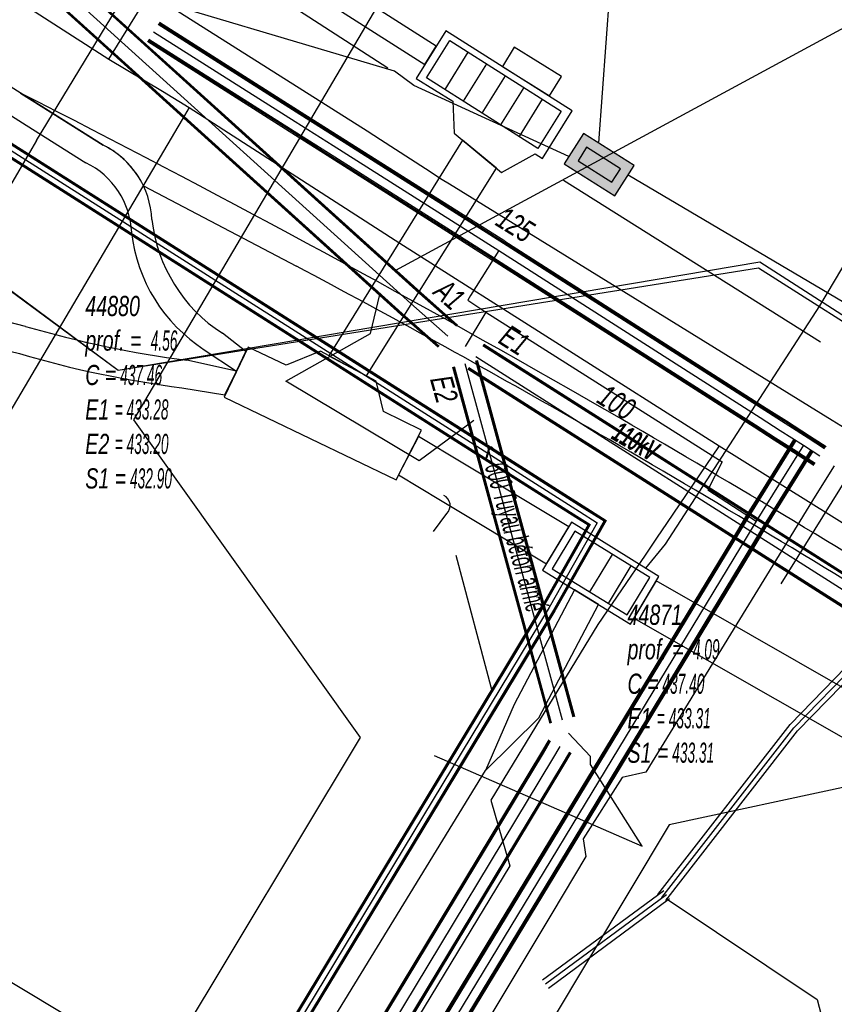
# Model space of a CAD drawing. Header units: metres. Extents: x 2695563 to 2696938, y 1260544 to 1262032.
# Tile 182 of 256: x 2696190 to 2696211, y 1261677 to 1261702. Entities that reach past the tile are written whole.
import ezdxf

# ---------------------------------------------------------------- set-up
doc = ezdxf.new("R2010")
doc.units = ezdxf.units.M
doc.header["$LTSCALE"] = 100
doc.linetypes.add('AUSGEZOGEN', pattern=[0])
doc.linetypes.add('STRICHLINIE2_S3', pattern=[0.25, 0.15, -0.1])
for name, color, linetype in [('Eau portable_Cadastre des conduites_Conduite', 171, 'AUSGEZOGEN'), ('Eau potable_Cadastre des conduites_Conduite_Texte', 171, 'AUSGEZOGEN'), ('EU_Cadastre des conduites', 24, 'AUSGEZOGEN'), ('EU_Cadastre des conduites – Texte', 7, 'AUSGEZOGEN'), ('EU_Cadastre des conduites_Regard normalisé – Texte', 24, 'AUSGEZOGEN'), ('EU_Cadastre des conduites_Texte entrée-sortie', 24, 'AUSGEZOGEN'), ('Gaz_Cadastre des conduites_Conduite', 32, 'AUSGEZOGEN'), ('Réseau électrique_Cadastre des conduite_Bord du tracé', 1, 'AUSGEZOGEN'), ('Réseau électrique_Cadastre des conduite_Tronçon de tracé', 1, 'AUSGEZOGEN'), ('Réseau électrique_Cadastre des conduite_Tronçon de tracé_Texte', 1, 'AUSGEZOGEN'), ('Réseau électrique_Cadastre des conduites_Ouvrage_Surface-Ligne-Point', 1, 'AUSGEZOGEN'), ('TV_Cadastre des conduites_CONDUITE', 92, 'AUSGEZOGEN'), ('Télécommunications_SW_Cadastre des conduites_Bord du tracé', 94, 'AUSGEZOGEN'), ('Télécommunications_SW_Cadastre des conduites_Ouvrage', 94, 'AUSGEZOGEN')]:
    doc.layers.add(name, color=color, linetype=linetype)
doc.styles.add('ARIAL', font='arial.ttf')
doc.styles.add('ARIALNARROW', font='ARIALN.TTF')
pattern_1 = [(0, (2703955, 1269100), (4050, 4050), [4050, -4050]), (90, (2703955, 1269100), (-4050, 4050), [4050, -4050])]
pattern_2 = [(0, (2708005, 1273150), (6075, 6075), [6075, -6075]), (90, (2708005, 1273150), (-6075, 6075), [6075, -6075])]

# ---------------------------------------------------------------- blocks, each defined once
blk = doc.blocks.new('COMPLEXOBJECT_1634')
at = {"layer": 'Réseau électrique_Cadastre des conduite_Bord du tracé', "color": 1, "linetype": 'AUSGEZOGEN', "transparency": 33554687}
for p, q in [((6189.411, 11700.148), (6191.479, 11698.844)), ((6192.486, 11697.827), (6196.31, 11695.819))]:
    blk.add_line(p, q, dxfattribs=at)
for centre, radius, start, end in [((6043.574, 11413.388), 321.714, 60.16703, 63.04356), ((6190.521, 11696.888), 2.178, 25.5358, 63.8981), ((6079.513, 11476.092), 248.84, 60.16337, 62.00685), ((6034.729, 11400.212), 337.545, 58.2756, 59.97724), ((6041.107, 11410.897), 324.503, 58.24101, 60.0082)]:
    blk.add_arc(centre, radius, start, end, dxfattribs=at)
blk = doc.blocks.new('COMPLEXOBJECT_1792')
at = {"layer": 'Réseau électrique_Cadastre des conduite_Bord du tracé', "color": 1, "linetype": 'AUSGEZOGEN', "transparency": 33554687}
blk.add_line((6195.051, 11693.681), (6194.461, 11694.139), dxfattribs=at)
for points in [[(6191.479, 11698.844), (6189.875, 11699.855), (6185.581, 11702.574), (6181.358, 11705.321), (6176.46, 11708.446)], [(6176.136, 11707.94), (6181.034, 11704.817), (6185.257, 11702.07), (6189.555, 11699.347), (6191.048, 11698.406)], [(6194.009, 11693.729), (6194.815, 11693.192), (6195.051, 11693.681)]]:
    blk.add_lwpolyline(points, dxfattribs=at)
for centre, radius, start, end in [((6190.519, 11696.886), 2.181, 2.5333, 63.89), ((6190.152, 11696.571), 2.042, 2.4727, 63.9638), ((6196.573, 11697.417), 3.899, 186.4008, 237.2069), ((6196.182, 11697.105), 4.015, 186.3772, 237.232)]:
    blk.add_arc(centre, radius, start, end, dxfattribs=at)
blk = doc.blocks.new('COMPLEXOBJECT_1793')
at = {"layer": 'Réseau électrique_Cadastre des conduite_Bord du tracé', "color": 1, "linetype": 'AUSGEZOGEN', "transparency": 33554687}
blk.add_line((6194.815, 11693.192), (6193.575, 11693.465), dxfattribs=at)
for points in [[(6189.541, 11694.312), (6188.785, 11694.5), (6188.617, 11693.82), (6189.384, 11693.63)], [(6193.446, 11692.777), (6194.523, 11692.598), (6194.815, 11693.192)]]:
    blk.add_lwpolyline(points, dxfattribs=at)
for centre, radius, start, end in [((6196.983, 11719.728), 26.483, 253.6787, 262.6056), ((6196.85, 11719.087), 26.529, 253.6538, 262.6272)]:
    blk.add_arc(centre, radius, start, end, dxfattribs=at)
blk = doc.blocks.new('COMPLEXOBJECT_2527')
at = {"layer": 'Réseau électrique_Cadastre des conduite_Tronçon de tracé', "color": 1, "linetype": 'STRICHLINIE2_S3', "transparency": 33554687}
blk.add_lwpolyline([(6191.855, 11693.205), (6145.745, 11727.283), (6123.305, 11743.751)], dxfattribs=at)
blk = doc.blocks.new('COMPLEXOBJECT_2599')
at = {"layer": 'Réseau électrique_Cadastre des conduite_Tronçon de tracé', "color": 1, "linetype": 'AUSGEZOGEN', "transparency": 33554687}
blk.add_line((6199.737, 11689.182), (6200.071, 11689.633), dxfattribs=at)
blk.add_arc((6199.876, 11689.833), 0.28, 314.2973, 63.3863, dxfattribs=at)

msp = doc.modelspace()

# ---------------------------------------------------------------- hatches: boundary and pattern name
at = {"layer": 'Réseau électrique_Cadastre des conduite_Bord du tracé', "lineweight": 18, "transparency": 33554687}
h = msp.add_hatch(dxfattribs=at)
h.set_pattern_fill('MUSTER', color=1, scale=6075, style=0, pattern_type=2)
h.set_pattern_definition(pattern_2)
h.paths.add_polyline_path([(2696196.021, 1261693.491), (2696195.431, 1261693.949), (2696195.338, 1261694.011), (2696195.247, 1261694.075), (2696195.158, 1261694.142), (2696195.071, 1261694.212), (2696194.985, 1261694.283), (2696194.902, 1261694.358), (2696194.821, 1261694.435), (2696194.743, 1261694.513), (2696194.666, 1261694.595), (2696194.592, 1261694.678), (2696194.52, 1261694.763), (2696194.451, 1261694.851), (2696194.384, 1261694.94), (2696194.32, 1261695.032), (2696194.259, 1261695.125), (2696194.2, 1261695.219), (2696194.144, 1261695.316), (2696194.091, 1261695.414), (2696194.04, 1261695.513), (2696193.993, 1261695.614), (2696193.948, 1261695.716), (2696193.906, 1261695.82), (2696193.868, 1261695.924), (2696193.832, 1261696.03), (2696193.799, 1261696.137), (2696193.77, 1261696.244), (2696193.743, 1261696.352), (2696193.72, 1261696.462), (2696193.699, 1261696.571), (2696193.682, 1261696.681), (2696193.668, 1261696.792), (2696193.663, 1261696.867), (2696193.656, 1261696.942), (2696193.646, 1261697.017), (2696193.634, 1261697.091), (2696193.619, 1261697.165), (2696193.602, 1261697.238), (2696193.582, 1261697.311), (2696193.559, 1261697.383), (2696193.534, 1261697.454), (2696193.507, 1261697.524), (2696193.477, 1261697.593), (2696193.445, 1261697.661), (2696193.41, 1261697.728), (2696193.373, 1261697.794), (2696193.334, 1261697.858), (2696193.293, 1261697.922), (2696193.25, 1261697.983), (2696193.204, 1261698.043), (2696193.156, 1261698.102), (2696193.107, 1261698.158), (2696193.055, 1261698.213), (2696193.002, 1261698.266), (2696192.947, 1261698.318), (2696192.89, 1261698.367), (2696192.831, 1261698.415), (2696192.771, 1261698.46), (2696192.71, 1261698.503), (2696192.646, 1261698.544), (2696192.582, 1261698.583), (2696192.516, 1261698.62), (2696192.449, 1261698.654), (2696190.845, 1261699.665), (2696186.551, 1261702.384), (2696182.328, 1261705.131), (2696177.43, 1261708.256), (2696173.896, 1261710.525), (2696169.418, 1261713.331), (2696165.243, 1261715.998), (2696160.964, 1261718.774), (2696156.8, 1261721.547), (2696152.732, 1261724.412), (2696146.755, 1261728.831), (2696146.543, 1261729.012), (2696146.16, 1261728.551), (2696146.381, 1261728.361), (2696152.38, 1261723.926), (2696156.46, 1261721.051), (2696160.634, 1261718.272), (2696164.919, 1261715.494), (2696169.098, 1261712.823), (2696173.574, 1261710.019), (2696177.106, 1261707.75), (2696182.004, 1261704.627), (2696186.227, 1261701.88), (2696190.525, 1261699.157), (2696192.018, 1261698.216), (2696192.081, 1261698.184), (2696192.143, 1261698.15), (2696192.203, 1261698.113), (2696192.263, 1261698.075), (2696192.321, 1261698.034), (2696192.377, 1261697.992), (2696192.432, 1261697.947), (2696192.486, 1261697.901), (2696192.537, 1261697.853), (2696192.588, 1261697.803), (2696192.636, 1261697.751), (2696192.682, 1261697.698), (2696192.727, 1261697.643), (2696192.77, 1261697.587), (2696192.811, 1261697.529), (2696192.849, 1261697.47), (2696192.886, 1261697.41), (2696192.92, 1261697.348), (2696192.953, 1261697.285), (2696192.983, 1261697.221), (2696193.011, 1261697.156), (2696193.037, 1261697.09), (2696193.06, 1261697.024), (2696193.081, 1261696.956), (2696193.1, 1261696.888), (2696193.116, 1261696.819), (2696193.13, 1261696.75), (2696193.142, 1261696.68), (2696193.151, 1261696.61), (2696193.158, 1261696.54), (2696193.162, 1261696.469), (2696193.176, 1261696.355), (2696193.194, 1261696.241), (2696193.215, 1261696.128), (2696193.239, 1261696.016), (2696193.266, 1261695.904), (2696193.297, 1261695.793), (2696193.331, 1261695.684), (2696193.367, 1261695.575), (2696193.407, 1261695.467), (2696193.45, 1261695.36), (2696193.496, 1261695.255), (2696193.545, 1261695.151), (2696193.597, 1261695.048), (2696193.652, 1261694.947), (2696193.71, 1261694.848), (2696193.771, 1261694.75), (2696193.834, 1261694.654), (2696193.9, 1261694.56), (2696193.969, 1261694.468), (2696194.04, 1261694.378), (2696194.114, 1261694.29), (2696194.19, 1261694.204), (2696194.269, 1261694.121), (2696194.35, 1261694.039), (2696194.434, 1261693.96), (2696194.52, 1261693.884), (2696194.607, 1261693.809), (2696194.697, 1261693.738), (2696194.789, 1261693.669), (2696194.883, 1261693.603), (2696194.979, 1261693.539), (2696195.785, 1261693.002)], flags=0)
h = msp.add_hatch(dxfattribs=at)
h.set_pattern_fill('MUSTER', color=1, scale=6075, style=0, pattern_type=2)
h.set_pattern_definition(pattern_2)
h.paths.add_polyline_path([(2696200.492, 1261700.671), (2696200.78, 1261701.134), (2696181.565, 1261713.365), (2696181.274, 1261712.91)], flags=0)
h = msp.add_hatch(dxfattribs=at)
h.set_pattern_fill('MUSTER', color=1, scale=6075, style=0, pattern_type=2)
h.set_pattern_definition(pattern_2)
h.paths.add_polyline_path([(2696237.219, 1261672.024), (2696213.192, 1261687.134), (2696212.917, 1261687.304), (2696212.642, 1261687.474), (2696212.366, 1261687.643), (2696212.09, 1261687.812), (2696211.815, 1261687.981), (2696211.539, 1261688.15), (2696211.263, 1261688.318), (2696210.986, 1261688.486), (2696210.71, 1261688.654), (2696210.433, 1261688.821), (2696210.156, 1261688.989), (2696209.88, 1261689.156), (2696209.602, 1261689.322), (2696209.325, 1261689.489), (2696209.048, 1261689.655), (2696208.77, 1261689.821), (2696208.493, 1261689.987), (2696208.215, 1261690.152), (2696207.937, 1261690.317), (2696207.658, 1261690.482), (2696207.38, 1261690.647), (2696207.102, 1261690.811), (2696206.823, 1261690.975), (2696206.544, 1261691.139), (2696206.265, 1261691.302), (2696205.986, 1261691.466), (2696205.707, 1261691.629), (2696205.427, 1261691.791), (2696205.148, 1261691.954), (2696204.868, 1261692.116), (2696204.588, 1261692.278), (2696204.136, 1261692.537), (2696203.683, 1261692.795), (2696203.23, 1261693.052), (2696202.777, 1261693.309), (2696202.323, 1261693.565), (2696201.869, 1261693.82), (2696201.414, 1261694.074), (2696200.959, 1261694.328), (2696200.503, 1261694.581), (2696200.047, 1261694.833), (2696199.591, 1261695.085), (2696199.134, 1261695.335), (2696198.677, 1261695.585), (2696198.22, 1261695.835), (2696197.762, 1261696.083), (2696197.303, 1261696.331), (2696196.845, 1261696.578), (2696196.386, 1261696.824), (2696195.926, 1261697.07), (2696195.466, 1261697.315), (2696195.006, 1261697.559), (2696194.545, 1261697.802), (2696194.084, 1261698.044), (2696193.622, 1261698.286), (2696193.161, 1261698.527), (2696192.698, 1261698.768), (2696192.236, 1261699.007), (2696191.773, 1261699.246), (2696191.309, 1261699.484), (2696190.845, 1261699.721), (2696190.381, 1261699.958), (2696192.449, 1261698.654), (2696192.491, 1261698.633), (2696192.533, 1261698.611), (2696192.574, 1261698.588), (2696192.614, 1261698.564), (2696192.654, 1261698.539), (2696192.694, 1261698.514), (2696192.733, 1261698.487), (2696192.771, 1261698.46), (2696192.809, 1261698.432), (2696192.846, 1261698.403), (2696192.882, 1261698.374), (2696192.918, 1261698.343), (2696192.953, 1261698.312), (2696192.988, 1261698.28), (2696193.022, 1261698.247), (2696193.055, 1261698.214), (2696193.087, 1261698.18), (2696193.119, 1261698.145), (2696193.15, 1261698.109), (2696193.18, 1261698.073), (2696193.209, 1261698.036), (2696193.238, 1261697.999), (2696193.265, 1261697.961), (2696193.292, 1261697.922), (2696193.318, 1261697.883), (2696193.343, 1261697.843), (2696193.368, 1261697.803), (2696193.391, 1261697.762), (2696193.414, 1261697.721), (2696193.435, 1261697.679), (2696193.456, 1261697.637), (2696197.28, 1261695.629), (2696197.508, 1261695.508), (2696197.736, 1261695.386), (2696197.964, 1261695.264), (2696198.191, 1261695.142), (2696198.419, 1261695.02), (2696198.646, 1261694.897), (2696198.873, 1261694.775), (2696199.1, 1261694.652), (2696199.327, 1261694.528), (2696199.554, 1261694.405), (2696199.781, 1261694.281), (2696200.008, 1261694.157), (2696200.234, 1261694.033), (2696200.46, 1261693.909), (2696200.687, 1261693.784), (2696200.913, 1261693.659), (2696201.139, 1261693.534), (2696201.364, 1261693.409), (2696201.59, 1261693.283), (2696201.816, 1261693.157), (2696202.041, 1261693.031), (2696202.266, 1261692.905), (2696202.491, 1261692.779), (2696202.716, 1261692.652), (2696202.941, 1261692.525), (2696203.166, 1261692.398), (2696203.391, 1261692.27), (2696203.615, 1261692.142), (2696203.84, 1261692.015), (2696204.064, 1261691.886), (2696204.288, 1261691.758), (2696204.568, 1261691.596), (2696204.847, 1261691.435), (2696205.126, 1261691.273), (2696205.405, 1261691.11), (2696205.684, 1261690.948), (2696205.963, 1261690.785), (2696206.241, 1261690.621), (2696206.52, 1261690.458), (2696206.798, 1261690.294), (2696207.076, 1261690.13), (2696207.354, 1261689.966), (2696207.632, 1261689.801), (2696207.91, 1261689.636), (2696208.187, 1261689.471), (2696208.464, 1261689.306), (2696208.741, 1261689.14), (2696209.018, 1261688.974), (2696209.295, 1261688.808), (2696209.572, 1261688.642), (2696209.848, 1261688.475), (2696210.124, 1261688.308), (2696210.401, 1261688.14), (2696210.676, 1261687.973), (2696210.952, 1261687.805), (2696211.228, 1261687.637), (2696211.503, 1261687.468), (2696211.779, 1261687.3), (2696212.054, 1261687.131), (2696212.329, 1261686.961), (2696212.603, 1261686.792), (2696212.878, 1261686.622), (2696236.9, 1261671.516)], flags=0)
h = msp.add_hatch(dxfattribs=at)
h.set_pattern_fill('MUSTER', color=1, scale=6075, style=0, pattern_type=2)
h.set_pattern_definition(pattern_2)
h.paths.add_polyline_path([(2696199.037, 1261692.881), (2696202.282, 1261698.084), (2696201.438, 1261698.78), (2696198.094, 1261693.386)], flags=0)
h = msp.add_hatch(dxfattribs=at)
h.set_pattern_fill('MUSTER', color=1, scale=6075, style=0, pattern_type=2)
h.set_pattern_definition(pattern_2)
h.paths.add_polyline_path([(2696195.785, 1261693.002), (2696194.545, 1261693.275), (2696194.413, 1261693.292), (2696194.281, 1261693.311), (2696194.149, 1261693.329), (2696194.018, 1261693.349), (2696193.886, 1261693.369), (2696193.755, 1261693.39), (2696193.623, 1261693.411), (2696193.492, 1261693.433), (2696193.361, 1261693.456), (2696193.23, 1261693.479), (2696193.099, 1261693.503), (2696192.968, 1261693.528), (2696192.838, 1261693.554), (2696192.707, 1261693.58), (2696192.577, 1261693.606), (2696192.446, 1261693.634), (2696192.316, 1261693.662), (2696192.186, 1261693.69), (2696192.056, 1261693.72), (2696191.927, 1261693.75), (2696191.797, 1261693.78), (2696191.668, 1261693.811), (2696191.539, 1261693.843), (2696191.41, 1261693.876), (2696191.281, 1261693.909), (2696191.152, 1261693.943), (2696191.023, 1261693.978), (2696190.895, 1261694.013), (2696190.767, 1261694.048), (2696190.639, 1261694.085), (2696190.511, 1261694.122), (2696189.755, 1261694.31), (2696189.587, 1261693.63), (2696190.354, 1261693.44), (2696190.483, 1261693.403), (2696190.612, 1261693.366), (2696190.741, 1261693.33), (2696190.87, 1261693.294), (2696190.999, 1261693.26), (2696191.129, 1261693.225), (2696191.259, 1261693.192), (2696191.389, 1261693.159), (2696191.519, 1261693.127), (2696191.649, 1261693.095), (2696191.78, 1261693.065), (2696191.91, 1261693.034), (2696192.041, 1261693.005), (2696192.172, 1261692.976), (2696192.303, 1261692.948), (2696192.434, 1261692.92), (2696192.565, 1261692.893), (2696192.697, 1261692.867), (2696192.828, 1261692.842), (2696192.96, 1261692.817), (2696193.092, 1261692.792), (2696193.224, 1261692.769), (2696193.356, 1261692.746), (2696193.488, 1261692.724), (2696193.62, 1261692.702), (2696193.753, 1261692.681), (2696193.885, 1261692.661), (2696194.018, 1261692.642), (2696194.15, 1261692.623), (2696194.283, 1261692.605), (2696194.416, 1261692.587), (2696195.493, 1261692.408)], flags=0)
h = msp.add_hatch(dxfattribs=at)
h.set_pattern_fill('MUSTER', color=1, scale=6075, style=0, pattern_type=2)
h.set_pattern_definition(pattern_2)
h.paths.add_polyline_path([(2696204.091, 1261689.108), (2696201.442, 1261690.702), (2696200.331, 1261691.37), (2696199.832, 1261690.409), (2696200.887, 1261689.775), (2696203.534, 1261688.183)], flags=0)
h = msp.add_hatch(dxfattribs=at)
h.set_pattern_fill('MUSTER', color=1, scale=6075, style=0, pattern_type=2)
h.set_pattern_definition(pattern_2)
h.paths.add_polyline_path([(2696252.882, 1261658.364), (2696247.942, 1261661.493), (2696230.024, 1261672.846), (2696224.796, 1261676.158), (2696222.757, 1261677.504), (2696221.924, 1261678.053), (2696213.357, 1261683.704), (2696206.277, 1261687.753), (2696205.723, 1261686.825), (2696212.791, 1261682.784), (2696221.428, 1261677.087), (2696222.128, 1261676.625), (2696224.21, 1261675.252), (2696229.462, 1261671.924), (2696247.197, 1261660.686), (2696252.29, 1261657.459)], flags=0)
h = msp.add_hatch(dxfattribs=at)
h.set_pattern_fill('MUSTER', color=1, scale=6075, style=0, pattern_type=2)
h.set_pattern_definition(pattern_2)
h.paths.add_polyline_path([(2696204.239, 1261687.534), (2696202.724, 1261684.659), (2696202.007, 1261683.01), (2696203.344, 1261684.333), (2696204.836, 1261687.167)], flags=0)
at = {"layer": 'Réseau électrique_Cadastre des conduites_Ouvrage_Surface-Ligne-Point', "lineweight": 18, "transparency": 33554687}
h = msp.add_hatch(dxfattribs=at)
h.set_pattern_fill('MUSTER', color=1, scale=4050, style=0, pattern_type=2)
h.set_pattern_definition(pattern_1)
h.paths.add_polyline_path([(2696201.018, 1261701.516), (2696200.274, 1261700.321), (2696201.194, 1261699.755), (2696201.223, 1261698.957), (2696202.413, 1261697.974), (2696203.248, 1261698.442), (2696203.434, 1261698.322), (2696204.175, 1261699.512)], flags=0)
h = msp.add_hatch(dxfattribs=at)
h.set_pattern_fill('MUSTER', color=1, scale=2025, style=0, pattern_type=2)
h.set_pattern_definition([(0, (2699905, 1265050), (2025, 2025), [2025, -2025]), (90, (2699905, 1265050), (-2025, 2025), [2025, -2025])])
h.paths.add_polyline_path([(2696202.731, 1261701.104), (2696202.433, 1261700.623), (2696203.614, 1261699.892), (2696203.912, 1261700.374)], flags=0)
h = msp.add_hatch(dxfattribs=at)
h.set_pattern_fill('MUSTER', color=1, scale=4050, style=0, pattern_type=2)
h.set_pattern_definition(pattern_1)
h.paths.add_polyline_path([(2696195.472, 1261692.353), (2696199.773, 1261690.283), (2696200.41, 1261691.523), (2696199.463, 1261691.993), (2696199.274, 1261692.754), (2696197.882, 1261693.505), (2696197.029, 1261693.148), (2696196.075, 1261693.601)], flags=0)
h = msp.add_hatch(dxfattribs=at)
h.set_pattern_fill('MUSTER', color=1, scale=4050, style=0, pattern_type=2)
h.set_pattern_definition(pattern_1)
h.paths.add_polyline_path([(2696204.164, 1261689.227), (2696203.438, 1261688.026), (2696205.634, 1261686.676), (2696206.345, 1261687.867)], flags=0)
at = {"layer": 'Télécommunications_SW_Cadastre des conduites_Ouvrage', "transparency": 33554687}
for points in [[(2696205.246, 1261697.384), (2696205.728, 1261698.143), (2696204.462, 1261698.948), (2696203.98, 1261698.188)], [(2696205.169, 1261697.729), (2696205.383, 1261698.066), (2696204.539, 1261698.603), (2696204.325, 1261698.265)]]:
    msp.add_hatch(color=7, dxfattribs=at).paths.add_polyline_path(points)

# ---------------------------------------------------------------- linework, layer by layer
at = {"layer": 'Eau portable_Cadastre des conduites_Conduite', "linetype": 'AUSGEZOGEN', "transparency": 33554687}
for p, q in [((2696193.825, 1261701.679), (2696197.368, 1261699.432)), ((2696193.842, 1261701.705), (2696197.385, 1261699.458)), ((2696193.859, 1261701.732), (2696197.402, 1261699.485)), ((2696193.557, 1261701.256), (2696197.1, 1261699.009)), ((2696193.574, 1261701.283), (2696197.117, 1261699.036)), ((2696193.591, 1261701.309), (2696197.134, 1261699.062)), ((2696197.385, 1261699.458), (2696198.334, 1261698.856)), ((2696197.402, 1261699.485), (2696198.351, 1261698.883)), ((2696197.368, 1261699.432), (2696198.317, 1261698.83)), ((2696197.1, 1261699.009), (2696198.049, 1261698.407)), ((2696197.117, 1261699.036), (2696198.066, 1261698.434)), ((2696197.134, 1261699.062), (2696198.083, 1261698.46)), ((2696198.317, 1261698.83), (2696202.457, 1261696.205)), ((2696198.334, 1261698.856), (2696202.474, 1261696.231)), ((2696198.351, 1261698.883), (2696202.491, 1261696.258)), ((2696198.049, 1261698.407), (2696202.189, 1261695.782)), ((2696198.066, 1261698.434), (2696202.206, 1261695.809)), ((2696198.083, 1261698.46), (2696202.223, 1261695.835)), ((2696202.491, 1261696.257), (2696209.029, 1261692.079)), ((2696202.458, 1261696.204), (2696208.996, 1261692.026)), ((2696202.475, 1261696.231), (2696209.013, 1261692.053)), ((2696202.189, 1261695.783), (2696208.727, 1261691.605)), ((2696202.205, 1261695.809), (2696208.743, 1261691.631)), ((2696202.222, 1261695.836), (2696208.76, 1261691.658)), ((2696209.029, 1261692.079), (2696209.534, 1261691.757)), ((2696208.996, 1261692.026), (2696209.5, 1261691.704)), ((2696209.013, 1261692.053), (2696209.517, 1261691.731)), ((2696208.727, 1261691.605), (2696209.23, 1261691.283)), ((2696208.743, 1261691.631), (2696209.247, 1261691.309)), ((2696208.76, 1261691.658), (2696209.264, 1261691.336)), ((2696209.5, 1261691.704), (2696210.078, 1261691.334)), ((2696209.517, 1261691.731), (2696210.095, 1261691.361)), ((2696209.534, 1261691.757), (2696210.112, 1261691.387)), ((2696209.264, 1261691.336), (2696209.842, 1261690.966)), ((2696210.08, 1261691.333), (2696210.491, 1261691.064)), ((2696210.097, 1261691.359), (2696210.508, 1261691.09)), ((2696210.114, 1261691.385), (2696210.525, 1261691.116)), ((2696209.721, 1261691.298), (2696208.952, 1261690.059)), ((2696209.748, 1261691.282), (2696208.979, 1261690.043)), ((2696209.774, 1261691.265), (2696209.005, 1261690.026)), ((2696209.23, 1261691.283), (2696209.808, 1261690.913)), ((2696209.247, 1261691.309), (2696209.825, 1261690.939)), ((2696210.146, 1261691.035), (2696209.377, 1261689.796)), ((2696210.172, 1261691.018), (2696209.403, 1261689.779)), ((2696210.199, 1261691.002), (2696209.43, 1261689.763)), ((2696209.806, 1261690.915), (2696210.217, 1261690.646)), ((2696209.823, 1261690.941), (2696210.234, 1261690.672)), ((2696209.84, 1261690.967), (2696210.251, 1261690.698)), ((2696208.952, 1261690.059), (2696208.54, 1261689.397)), ((2696208.979, 1261690.043), (2696208.567, 1261689.381)), ((2696209.005, 1261690.026), (2696208.594, 1261689.364)), ((2696209.377, 1261689.796), (2696208.966, 1261689.136)), ((2696209.403, 1261689.779), (2696208.993, 1261689.119)), ((2696209.43, 1261689.763), (2696209.02, 1261689.103)), ((2696208.54, 1261689.397), (2696208.311, 1261689.019)), ((2696208.567, 1261689.381), (2696208.338, 1261689.002)), ((2696208.594, 1261689.364), (2696208.365, 1261688.986)), ((2696208.966, 1261689.136), (2696208.739, 1261688.76)), ((2696208.993, 1261689.119), (2696208.766, 1261688.744)), ((2696208.311, 1261689.019), (2696163.182, 1261614.538)), ((2696208.338, 1261689.002), (2696163.209, 1261614.522)), ((2696208.365, 1261688.986), (2696163.236, 1261614.505)), ((2696209.02, 1261689.103), (2696208.793, 1261688.727)), ((2696208.739, 1261688.76), (2696163.61, 1261614.279)), ((2696208.766, 1261688.744), (2696163.637, 1261614.262)), ((2696208.793, 1261688.727), (2696163.664, 1261614.246))]:
    msp.add_line(p, q, dxfattribs=at)
at = {"layer": 'Eau portable_Cadastre des conduites_Conduite', "color": 255, "linetype": 'AUSGEZOGEN', "transparency": 33554687}
for p, q in [((2696193.708, 1261701.494), (2696197.251, 1261699.247)), ((2696197.251, 1261699.247), (2696198.2, 1261698.645)), ((2696198.2, 1261698.645), (2696202.34, 1261696.02)), ((2696202.34, 1261696.02), (2696208.878, 1261691.842)), ((2696208.878, 1261691.842), (2696209.382, 1261691.52)), ((2696209.382, 1261691.52), (2696209.96, 1261691.15)), ((2696209.96, 1261691.15), (2696209.191, 1261689.911)), ((2696209.96, 1261691.15), (2696210.371, 1261690.881)), ((2696209.191, 1261689.911), (2696208.78, 1261689.25)), ((2696208.78, 1261689.25), (2696208.552, 1261688.873)), ((2696208.552, 1261688.873), (2696163.423, 1261614.392))]:
    msp.add_line(p, q, dxfattribs=at)
at = {"layer": 'Eau portable_Cadastre des conduites_Conduite', "color": 7, "linetype": 'AUSGEZOGEN', "transparency": 33554687}
for points in [[(2696181.632, 1261709.917), (2696184.34, 1261708.3), (2696193.18, 1261702.73), (2696199.05, 1261699.01)], [(2696190.78, 1261698.77), (2696192.923, 1261702.306), (2696193.18, 1261702.73)], [(2696199.05, 1261699.01), (2696199.382, 1261698.796), (2696200.507, 1261698.072), (2696200.93, 1261697.8)], [(2696190.78, 1261698.77), (2696190.666, 1261698.575), (2696188.882, 1261695.519), (2696188.396, 1261694.686), (2696187.865, 1261693.777), (2696187.642, 1261693.395), (2696182.444, 1261684.492)], [(2696200.93, 1261697.8), (2696201.112, 1261697.687), (2696210.679, 1261691.774), (2696211.22, 1261691.44)], [(2696202.34, 1261696.02), (2696201.922, 1261695.347), (2696201.639, 1261694.891), (2696201.57, 1261694.78), (2696202.02, 1261694.48), (2696201.5, 1261693.62)], [(2696202.02, 1261694.48), (2696207.93, 1261690.73), (2696207.57, 1261690.03), (2696208.208, 1261689.618), (2696208.78, 1261689.25)], [(2696210.726, 1261690.635), (2696210.257, 1261689.872), (2696206.02, 1261682.97), (2696205.43, 1261682.84), (2696204.45, 1261681.3), (2696204.522, 1261680.856), (2696203.671, 1261679.437), (2696191.54, 1261659.21), (2696187.031, 1261651.775), (2696186.87, 1261651.51)]]:
    msp.add_lwpolyline(points, dxfattribs=at)
at = {"layer": 'EU_Cadastre des conduites', "linetype": 'AUSGEZOGEN', "transparency": 33554687}
for p, q in [((2696200.363, 1261694.942), (2696188.151, 1261705.992)), ((2696200.376, 1261694.956), (2696188.164, 1261706.006)), ((2696200.389, 1261694.971), (2696188.177, 1261706.021)), ((2696199.897, 1261694.419), (2696187.681, 1261705.473)), ((2696199.91, 1261694.434), (2696187.694, 1261705.488)), ((2696199.923, 1261694.448), (2696187.707, 1261705.502)), ((2696201.288, 1261694.127), (2696200.363, 1261694.942)), ((2696201.301, 1261694.142), (2696200.376, 1261694.956)), ((2696201.314, 1261694.156), (2696200.389, 1261694.971)), ((2696200.826, 1261693.602), (2696199.897, 1261694.419)), ((2696200.839, 1261693.616), (2696199.91, 1261694.434)), ((2696200.852, 1261693.631), (2696199.923, 1261694.448)), ((2696221.267, 1261681.352), (2696201.944, 1261693.639)), ((2696221.278, 1261681.368), (2696201.955, 1261693.655)), ((2696221.288, 1261681.385), (2696201.965, 1261693.672)), ((2696203.624, 1261684.187), (2696201.192, 1261693.099)), ((2696203.644, 1261684.192), (2696201.212, 1261693.104)), ((2696203.663, 1261684.197), (2696201.231, 1261693.109)), ((2696220.902, 1261680.778), (2696201.579, 1261693.065)), ((2696220.913, 1261680.794), (2696201.59, 1261693.081)), ((2696204.203, 1261684.345), (2696201.771, 1261693.257)), ((2696204.222, 1261684.35), (2696201.79, 1261693.262)), ((2696204.242, 1261684.355), (2696201.81, 1261693.267)), ((2696220.892, 1261680.761), (2696201.569, 1261693.048)), ((2696203.423, 1261683.469), (2696203.603, 1261683.775)), ((2696203.44, 1261683.459), (2696203.62, 1261683.765)), ((2696203.458, 1261683.448), (2696203.638, 1261683.755)), ((2696197.628, 1261673.871), (2696203.423, 1261683.469)), ((2696197.645, 1261673.86), (2696203.44, 1261683.459)), ((2696197.663, 1261673.85), (2696203.458, 1261683.448)), ((2696203.938, 1261683.162), (2696204.12, 1261683.471)), ((2696203.956, 1261683.151), (2696204.138, 1261683.461)), ((2696203.973, 1261683.141), (2696204.155, 1261683.451)), ((2696198.141, 1261673.56), (2696203.938, 1261683.162)), ((2696198.159, 1261673.55), (2696203.956, 1261683.151)), ((2696198.176, 1261673.539), (2696203.973, 1261683.141))]:
    msp.add_line(p, q, dxfattribs=at)
at = {"layer": 'EU_Cadastre des conduites', "color": 255, "transparency": 33554687}
for p, q in [((2696200.143, 1261694.695), (2696187.929, 1261705.747)), ((2696201.07, 1261693.879), (2696200.143, 1261694.695)), ((2696221.09, 1261681.073), (2696201.767, 1261693.36)), ((2696203.933, 1261684.271), (2696201.501, 1261693.183)), ((2696203.698, 1261683.305), (2696203.879, 1261683.613)), ((2696197.902, 1261673.705), (2696203.698, 1261683.305))]:
    msp.add_line(p, q, dxfattribs=at)
at = {"layer": 'EU_Cadastre des conduites', "color": 24, "linetype": 'AUSGEZOGEN', "transparency": 33554687}
for p, q in [((2696214.549, 1261703.529), (2696199.758, 1261695.523)), ((2696200.353, 1261690.757), (2696197.018, 1261692.748)), ((2696201.72, 1261691.768), (2696200.353, 1261690.757)), ((2696200.727, 1261683.388), (2696205.928, 1261681.116)), ((2696189.603, 1261678.048), (2696194.358, 1261675.186))]:
    msp.add_line(p, q, dxfattribs=at)
for points in [[(2696197.018, 1261692.748), (2696199.137, 1261693.946), (2696199.366, 1261694.92)], [(2696205.928, 1261681.116), (2696204.633, 1261683.162), (2696204.633, 1261683.362), (2696204.087, 1261683.949)]]:
    msp.add_lwpolyline(points, dxfattribs=at)
at = {"layer": 'Gaz_Cadastre des conduites_Conduite', "color": 255, "linetype": 'AUSGEZOGEN', "transparency": 33554687}
for p, q in [((2696179.269, 1261705.424), (2696202.067, 1261690.946)), ((2696202.067, 1261690.946), (2696204.361, 1261689.489)), ((2696204.361, 1261689.489), (2696204.8, 1261689.21)), ((2696204.8, 1261689.21), (2696203.6, 1261687.09)), ((2696203.6, 1261687.09), (2696202.632, 1261685.487)), ((2696202.632, 1261685.487), (2696158.847, 1261613.014))]:
    msp.add_line(p, q, dxfattribs=at)
at = {"layer": 'Gaz_Cadastre des conduites_Conduite', "linetype": 'AUSGEZOGEN', "transparency": 33554687}
for p, q in [((2696179.339, 1261705.535), (2696202.137, 1261691.057)), ((2696179.349, 1261705.551), (2696202.147, 1261691.073)), ((2696179.359, 1261705.566), (2696202.157, 1261691.088)), ((2696179.179, 1261705.282), (2696201.977, 1261690.804)), ((2696179.189, 1261705.297), (2696201.987, 1261690.819)), ((2696179.199, 1261705.313), (2696201.997, 1261690.835)), ((2696202.157, 1261691.088), (2696204.451, 1261689.631)), ((2696201.997, 1261690.835), (2696204.291, 1261689.378)), ((2696202.137, 1261691.057), (2696204.431, 1261689.6)), ((2696202.147, 1261691.073), (2696204.441, 1261689.616)), ((2696201.977, 1261690.804), (2696204.271, 1261689.347)), ((2696201.987, 1261690.819), (2696204.281, 1261689.362)), ((2696204.441, 1261689.616), (2696205.001, 1261689.26)), ((2696204.451, 1261689.631), (2696205.026, 1261689.266)), ((2696204.281, 1261689.362), (2696204.599, 1261689.16)), ((2696204.291, 1261689.378), (2696204.624, 1261689.166)), ((2696204.431, 1261689.6), (2696204.976, 1261689.254)), ((2696204.574, 1261689.154), (2696203.453, 1261687.173)), ((2696204.599, 1261689.16), (2696203.469, 1261687.164)), ((2696204.624, 1261689.166), (2696203.486, 1261687.155)), ((2696204.976, 1261689.254), (2696203.714, 1261687.025)), ((2696205.001, 1261689.26), (2696203.731, 1261687.016)), ((2696205.026, 1261689.266), (2696203.747, 1261687.007)), ((2696204.271, 1261689.347), (2696204.574, 1261689.154)), ((2696203.456, 1261687.177), (2696202.488, 1261685.574)), ((2696203.472, 1261687.168), (2696202.504, 1261685.565)), ((2696203.488, 1261687.158), (2696202.52, 1261685.555)), ((2696203.712, 1261687.022), (2696202.744, 1261685.419)), ((2696203.728, 1261687.012), (2696202.76, 1261685.409)), ((2696203.744, 1261687.003), (2696202.776, 1261685.4)), ((2696202.488, 1261685.574), (2696158.703, 1261613.101)), ((2696202.504, 1261685.565), (2696158.719, 1261613.092)), ((2696202.52, 1261685.555), (2696158.735, 1261613.082)), ((2696202.744, 1261685.419), (2696158.959, 1261612.946)), ((2696202.76, 1261685.409), (2696158.975, 1261612.936)), ((2696202.776, 1261685.4), (2696158.991, 1261612.927))]:
    msp.add_line(p, q, dxfattribs=at)
at = {"layer": 'Gaz_Cadastre des conduites_Conduite', "color": 32, "linetype": 'AUSGEZOGEN', "transparency": 33554687}
msp.add_line((2696199.87, 1261696.2), (2696207.85, 1261691.13), dxfattribs=at)
for points in [[(2696180.26, 1261708.77), (2696181.228, 1261708.108), (2696192.592, 1261700.805), (2696193.929, 1261700.003), (2696194.6, 1261699.6), (2696199.87, 1261696.2)], [(2696192.592, 1261700.805), (2696195.258, 1261705.125), (2696195.342, 1261705.646), (2696195.449, 1261705.815), (2696195.519, 1261705.925)], [(2696194.6, 1261699.6), (2696194.423, 1261699.3), (2696184.842, 1261683.042)], [(2696207.85, 1261691.13), (2696206.535, 1261689.19), (2696206.303, 1261688.848), (2696206, 1261688.4), (2696204.82, 1261686.66)], [(2696207.85, 1261691.13), (2696226.37, 1261679.591), (2696226.65, 1261679.416), (2696227.365, 1261678.963), (2696233.195, 1261675.262), (2696239.836, 1261671.047), (2696255.213, 1261661.301)], [(2696204.82, 1261686.66), (2696202.14, 1261682.27), (2696202.62, 1261680.63), (2696178.361, 1261640.607), (2696162.93, 1261615.02), (2696163.17, 1261614.14), (2696162.68, 1261613.34), (2696161.884, 1261613.218), (2696161.552, 1261612.741), (2696161.432, 1261612.568)]]:
    msp.add_lwpolyline(points, dxfattribs=at)
at = {"layer": 'Réseau électrique_Cadastre des conduite_Bord du tracé', "color": 1, "linetype": 'AUSGEZOGEN', "transparency": 33554687}
for points in [[(2696200.492, 1261700.671), (2696200.78, 1261701.134), (2696181.565, 1261713.365), (2696181.274, 1261712.91), (2696200.492, 1261700.671)], [(2696199.037, 1261692.881), (2696202.282, 1261698.084), (2696201.438, 1261698.78), (2696198.094, 1261693.386), (2696199.037, 1261692.881)], [(2696204.091, 1261689.108), (2696201.442, 1261690.702), (2696200.331, 1261691.37), (2696199.832, 1261690.409), (2696200.887, 1261689.775), (2696203.534, 1261688.183), (2696204.091, 1261689.108)], [(2696252.882, 1261658.364), (2696247.942, 1261661.493), (2696230.024, 1261672.846), (2696224.796, 1261676.158), (2696222.757, 1261677.504), (2696221.924, 1261678.053), (2696213.357, 1261683.704), (2696206.277, 1261687.753), (2696205.723, 1261686.825), (2696212.791, 1261682.784), (2696221.428, 1261677.087), (2696222.128, 1261676.625), (2696224.21, 1261675.252), (2696229.462, 1261671.924), (2696247.197, 1261660.686), (2696252.29, 1261657.459), (2696252.882, 1261658.364)], [(2696204.239, 1261687.534), (2696202.724, 1261684.659), (2696202.007, 1261683.01), (2696203.344, 1261684.333), (2696204.836, 1261687.167), (2696204.239, 1261687.534)]]:
    msp.add_lwpolyline(points, close=True, dxfattribs=at)
at = {"layer": 'Réseau électrique_Cadastre des conduite_Tronçon de tracé', "color": 1, "linetype": 'AUSGEZOGEN', "transparency": 33554687}
for p, q in [((2696209.4, 1261687.683), (2696217.912, 1261701.369)), ((2696210.384, 1261693.724), (2696203.961, 1261697.773)), ((2696208.873, 1261695.727), (2696192.825, 1261693.015)), ((2696202.185, 1261684.971), (2696201.278, 1261688.393)), ((2696191.256, 1261665.448), (2696202.007, 1261683.01))]:
    msp.add_line(p, q, dxfattribs=at)
for points in [[(2696199.567, 1261700.583), (2696169.65, 1261719.902), (2696169.637, 1261720.391)], [(2696206.022, 1261688.069), (2696206.514, 1261688.674), (2696210.367, 1261694.633), (2696215.348, 1261703.016)], [(2696325.279, 1261621.891), (2696281.378, 1261649.811), (2696253.298, 1261667.29), (2696234.972, 1261678.961), (2696208.873, 1261695.727)]]:
    msp.add_lwpolyline(points, dxfattribs=at)
at = {"layer": 'Réseau électrique_Cadastre des conduites_Ouvrage_Surface-Ligne-Point', "color": 1, "linetype": 'AUSGEZOGEN', "transparency": 33554687}
for p, q in [((2696200.999, 1261700.048), (2696201.58, 1261700.982)), ((2696201.464, 1261699.753), (2696202.045, 1261700.687)), ((2696201.928, 1261699.458), (2696202.509, 1261700.392)), ((2696202.392, 1261699.163), (2696202.974, 1261700.097)), ((2696202.857, 1261698.869), (2696203.438, 1261699.803)), ((2696204.147, 1261687.766), (2696204.716, 1261688.707)), ((2696204.616, 1261687.478), (2696205.185, 1261688.419)), ((2696205.084, 1261687.19), (2696205.654, 1261688.131))]:
    msp.add_line(p, q, dxfattribs=at)
for points in [[(2696201.018, 1261701.516), (2696200.274, 1261700.321), (2696201.194, 1261699.755), (2696201.223, 1261698.957), (2696202.413, 1261697.974), (2696203.248, 1261698.442), (2696203.434, 1261698.322), (2696204.175, 1261699.512), (2696201.018, 1261701.516)], [(2696201.116, 1261701.276), (2696203.902, 1261699.508), (2696203.321, 1261698.574), (2696200.535, 1261700.342), (2696201.116, 1261701.276)], [(2696202.731, 1261701.104), (2696202.433, 1261700.623), (2696203.614, 1261699.892), (2696203.912, 1261700.374), (2696202.731, 1261701.104)], [(2696195.472, 1261692.353), (2696199.773, 1261690.283), (2696200.41, 1261691.523), (2696199.463, 1261691.993), (2696199.274, 1261692.754), (2696197.882, 1261693.505), (2696197.029, 1261693.148), (2696196.075, 1261693.601), (2696195.472, 1261692.353)], [(2696204.164, 1261689.227), (2696203.438, 1261688.026), (2696205.634, 1261686.676), (2696206.345, 1261687.867), (2696204.164, 1261689.227)], [(2696203.679, 1261688.054), (2696205.553, 1261686.902), (2696206.122, 1261687.843), (2696204.248, 1261688.995), (2696203.679, 1261688.054)]]:
    msp.add_lwpolyline(points, close=True, dxfattribs=at)
at = {"layer": 'TV_Cadastre des conduites_CONDUITE', "color": 92, "linetype": 'AUSGEZOGEN', "transparency": 33554687}
for points in [[(2696211.926, 1261719.508), (2696205.857, 1261710.701), (2696199.476, 1261702.434), (2696193.209, 1261691.781), (2696198.874, 1261683.841), (2696194.201, 1261676.051)], [(2696219.156, 1261677.482), (2696211.179, 1261682.634), (2696206.599, 1261681.655), (2696200.627, 1261671.671)]]:
    msp.add_lwpolyline(points, dxfattribs=at)
at = {"layer": 'Télécommunications_SW_Cadastre des conduites_Bord du tracé', "color": 94, "linetype": 'AUSGEZOGEN', "transparency": 33554687}
msp.add_line((2696213.682, 1261693.119), (2696205.576, 1261697.904), dxfattribs=at)
at = {"layer": 'Télécommunications_SW_Cadastre des conduites_Bord du tracé', "linetype": 'AUSGEZOGEN', "transparency": 33554687}
for p, q in [((2696209.628, 1261684.164), (2696215.852, 1261690.574)), ((2696209.816, 1261684), (2696216.032, 1261690.4)), ((2696206.321, 1261679.912), (2696209.628, 1261684.164)), ((2696206.519, 1261679.758), (2696209.816, 1261684)), ((2696206.466, 1261680.001), (2696203.437, 1261677.763)), ((2696206.614, 1261679.799), (2696203.585, 1261677.561))]:
    msp.add_line(p, q, dxfattribs=at)
at = {"layer": 'Télécommunications_SW_Cadastre des conduites_Bord du tracé', "color": 255, "transparency": 33554687}
for p, q in [((2696209.722, 1261684.082), (2696215.942, 1261690.487)), ((2696206.42, 1261679.835), (2696209.722, 1261684.082)), ((2696206.54, 1261679.9), (2696203.511, 1261677.662))]:
    msp.add_line(p, q, dxfattribs=at)
at = {"layer": 'Télécommunications_SW_Cadastre des conduites_Bord du tracé', "color": 94, "linetype": 'AUSGEZOGEN', "transparency": 33554687}
for points in [[(2696215.826, 1261691.142), (2696208.835, 1261695.582), (2696192.825, 1261693.016), (2696167.569, 1261711.79), (2696125.97, 1261742.317), (2696122.894, 1261744.574), (2696075.228, 1261773.727), (2696050.382, 1261792.543), (2696040.133, 1261799.81), (2696018.524, 1261815.133), (2696011.051, 1261819.32)], [(2696216.472, 1261720.99), (2696214.453, 1261718.579), (2696207.248, 1261707.283), (2696205.108, 1261702.477), (2696204.837, 1261698.71)], [(2696204.094, 1261698.368), (2696200.214, 1261700.146), (2696199.733, 1261700.506), (2696192.323, 1261702.718), (2696170.296, 1261698.595)], [(2696206.53, 1261679.81), (2696210.307, 1261677.282), (2696212.36, 1261669.371)]]:
    msp.add_lwpolyline(points, dxfattribs=at)
at = {"layer": 'Télécommunications_SW_Cadastre des conduites_Ouvrage', "color": 94, "transparency": 33554687}
for points in [[(2696205.246, 1261697.384), (2696205.728, 1261698.143), (2696204.462, 1261698.948), (2696203.98, 1261698.188), (2696205.246, 1261697.384)], [(2696205.169, 1261697.729), (2696205.383, 1261698.066), (2696204.539, 1261698.603), (2696204.325, 1261698.265), (2696205.169, 1261697.729)]]:
    msp.add_lwpolyline(points, close=True, dxfattribs=at)

# ---------------------------------------------------------------- block references
at = {"layer": 'Réseau électrique_Cadastre des conduite_Bord du tracé', "color": 1, "linetype": 'AUSGEZOGEN', "lineweight": -3, "transparency": 33554687}
for name in ['COMPLEXOBJECT_1792', 'COMPLEXOBJECT_1634', 'COMPLEXOBJECT_1793']:
    msp.add_blockref(name, (2690000.97, 1249999.81), dxfattribs=at)
at = {"layer": 'Réseau électrique_Cadastre des conduite_Tronçon de tracé', "color": 1, "linetype": 'STRICHLINIE2_S3', "lineweight": -3, "transparency": 33554687}
msp.add_blockref('COMPLEXOBJECT_2527', (2690000.97, 1249999.81), dxfattribs=at)
at = {"layer": 'Réseau électrique_Cadastre des conduite_Tronçon de tracé', "color": 1, "linetype": 'AUSGEZOGEN', "lineweight": -3, "transparency": 33554687}
msp.add_blockref('COMPLEXOBJECT_2599', (2690000.97, 1249999.81), dxfattribs=at)

# ---------------------------------------------------------------- texts
at = {"layer": 'Eau potable_Cadastre des conduites_Conduite_Texte', "color": 7, "transparency": 33554687, "char_height": 0.55426, "width": 1.10014, "attachment_point": 5, "style": 'ARIAL'}
for s, insert, rotation in [('\\A1;{\\fArial|i1|b0;\\H0.554263;\\W0.700000;\\C7;125}\\P', (2696202.753, 1261696.666), 328.2813), ('\\A1;{\\fArial|i1|b0;\\H0.554263;\\W0.700000;\\C7;100}\\P', (2696205.288, 1261692.222), 327.6045)]:
    msp.add_mtext(s, dxfattribs=dict(at, insert=insert, rotation=rotation))
at = {"layer": 'EU_Cadastre des conduites – Texte', "color": 24, "transparency": 33554687, "insert": (2696202.639, 1261689.058), "char_height": 0.55705, "width": 6, "attachment_point": 5, "rotation": 286.0236, "style": 'ARIAL'}
msp.add_mtext('\\A1;{\\fArial|b0|i1|c0|p34;\\W0.7;< \\W0.49;600 Tuyau béton armé}', dxfattribs=at)
at = {"layer": 'EU_Cadastre des conduites_Regard normalisé – Texte', "color": 24, "transparency": 33554687, "char_height": 0.50641, "attachment_point": 1, "line_spacing_factor": 1.024096, "style": 'ARIAL'}
for s, insert, width in [('\\A1;{\\fArial|b0|i1|c0|p34;\\W0.69532;44880}\\P{\\fArial|b0|i1|c0|p34;\\H0.99721x;\\W0.69532;prof. = \\W0.48672; 4.56}\\P{\\fArial|b0|i1|c0|p34;\\H0.99721x;\\W0.69532;C =\\W0.48672; 437.46}\\P{\\fArial|b0|i1|c0|p34;\\H0.99721x;\\W0.69532;E1 \\W0.48672;= 433.28}\\P{\\fArial|b0|i1|c0|p34;\\H0.99721x;\\W0.69532;E2 \\W0.48672;= 433.20}\\P{\\fArial|b0|i1|c0|p34;\\H0.99721x;\\W0.69532;S1 =\\W0.48672; 432.90}', (2696192.002, 1261694.885), 2.8414), ('\\A1;{\\fArial|b0|i1|c0|p34;\\W0.69518;44871}\\P{\\fArial|b0|i1|c0|p34;\\H0.99721x;\\W0.69518;prof. = \\W0.48663; 4.09}\\P{\\fArial|b0|i1|c0|p34;\\H0.99721x;\\W0.69518;C =\\W0.48663; 437.40}\\P{\\fArial|b0|i1|c0|p34;\\H0.99721x;\\W0.69518;E1 \\W0.48663;= 433.31}\\P{\\fArial|b0|i1|c0|p34;\\H0.99721x;\\W0.69518;S1 =\\W0.48663; 433.31}', (2696205.561, 1261687.161), 2.83741)]:
    msp.add_mtext(s, dxfattribs=dict(at, insert=insert, width=width))
at = {"layer": 'EU_Cadastre des conduites_Texte entrée-sortie', "color": 24, "transparency": 33554687, "char_height": 0.55705, "attachment_point": 7, "style": 'ARIAL'}
for s, insert, width, rotation in [('\\A1;{\\fArial|i1|b0;\\H0.557054;\\W0.700000;\\C24;A1}\\P', (2696200.678, 1261694.937), 0.85544, 317.8593), ('\\A1;{\\fArial|i1|b0;\\H0.557054;\\W0.700000;\\C24;E1}\\P', (2696202.301, 1261693.723), 0.85544, 327.5487), ('\\A1;{\\fArial|i1|b0;\\H0.557054;\\W0.700000;\\C24;E2}\\P', (2696200.619, 1261692.8), 0.86376, 285.6645)]:
    msp.add_mtext(s, dxfattribs=dict(at, insert=insert, width=width, rotation=rotation))
at = {"layer": 'Réseau électrique_Cadastre des conduite_Tronçon de tracé_Texte', "color": 1, "transparency": 33554687, "insert": (2696205.763, 1261691.243), "char_height": 0.5075, "width": 1.34542, "attachment_point": 5, "rotation": 329.8608, "style": 'ARIALNARROW'}
msp.add_mtext('\\A1;{\\fArial Narrow|i1|b1;\\H0.507500;\\W0.700000;\\C1;110kV}\\P', dxfattribs=at)

doc.saveas('drawing.dxf')
